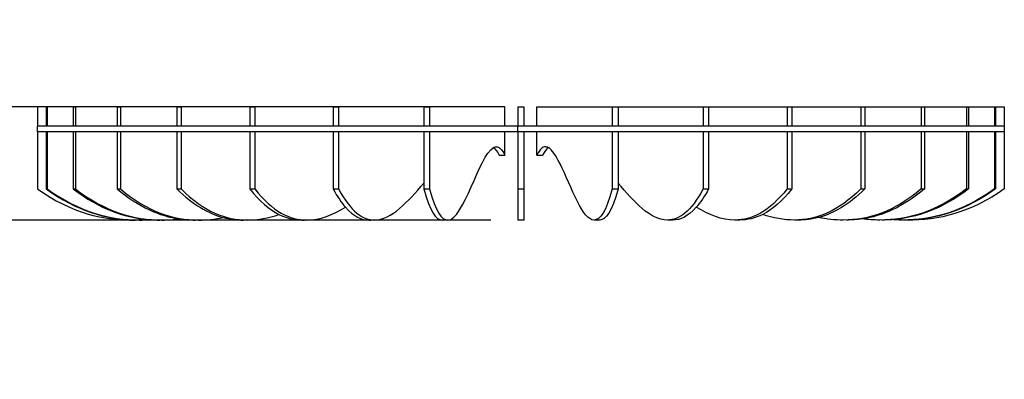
# Model space of a CAD drawing. Header units: feet. Extents: x 8592.21 to 8598.18, y 5277.47 to 5283.79.
# Tile 2 of 15: x 8593.84 to 8595.88, y 5277.47 to 5278.21. Entities that reach past the tile are written whole.
import ezdxf

# ---------------------------------------------------------------- set-up
doc = ezdxf.new("R2010")
doc.units = ezdxf.units.FT
doc.layers.add('MEDIDAS', color=7, linetype='Continuous', true_color=0xffffff)
doc.styles.get("Standard").update_dxf_attribs({"font": 'arial.ttf'})
doc.dimstyles.get("Standard").update_dxf_attribs({"dimtxt": 0.18, "dimasz": 0.18, "dimexe": 0.18, "dimexo": 0.0625, "dimgap": 0.09, "dimtad": 0, "dimtih": 1, "dimtoh": 1, "dimdec": 4, "dimzin": 0, "dimdsep": 46, "dimtxsty": 'Standard', "dimcen": 0.09, "dimadec": 0, "dimazin": 0, "dimtfac": 1, "dimtdec": 4, "dimtofl": 0, "dimtmove": 0, "dimatfit": 3, "dimfxl": 1, "dimtolj": 1, "dimtzin": 0, "dimarcsym": 0})

# ---------------------------------------------------------------- blocks, each defined once
blk = doc.blocks.new('Drizzle_2.00_lateral')
at = {"layer": 'MEDIDAS', "color": 12, "lineweight": -3, "true_color": 0xc80000}
for points, degree in [([(7541.04, 4767.42), (7541.04, 4766.09), (7541.04, 4764.75), (7541.04, 4763.42)], 3), ([(7542.84, 4767.42), (7542.24, 4767.42), (7541.64, 4767.42), (7541.04, 4767.42)], 3), ([(7542.84, 4767.42), (7542.84, 4766.09), (7542.84, 4764.75), (7542.84, 4763.42)], 3), ([(7542.84, 4767.42), (7542.96, 4767.42), (7543.07, 4767.42)], 2), ([(7548.42, 4767.42), (7546.64, 4767.42), (7544.86, 4767.42), (7543.07, 4767.42)], 3), ([(7543.07, 4767.42), (7543.07, 4766.09), (7543.07, 4764.75), (7543.07, 4763.42)], 3), ([(7548.42, 4767.42), (7548.42, 4766.09), (7548.42, 4764.75), (7548.42, 4763.42)], 3), ([(7548.42, 4767.42), (7548.65, 4767.42), (7548.88, 4767.42)], 2), ([(7557.55, 4767.42), (7554.66, 4767.42), (7551.77, 4767.42), (7548.88, 4767.42)], 3), ([(7548.88, 4767.42), (7548.88, 4766.09), (7548.88, 4764.75), (7548.88, 4763.42)], 3), ([(7557.55, 4767.42), (7557.55, 4766.09), (7557.55, 4764.75), (7557.55, 4763.42)], 3), ([(7557.55, 4767.42), (7557.89, 4767.42), (7558.22, 4767.42)], 2), ([(7569.9, 4767.42), (7566.01, 4767.42), (7562.11, 4767.42), (7558.22, 4767.42)], 3), ([(7558.22, 4767.42), (7558.22, 4766.09), (7558.22, 4764.75), (7558.22, 4763.42)], 3), ([(7569.9, 4767.42), (7569.9, 4766.09), (7569.9, 4764.75), (7569.9, 4763.42)], 3), ([(7569.9, 4767.42), (7570.32, 4767.42), (7570.75, 4767.42)], 2), ([(7584.98, 4767.42), (7580.24, 4767.42), (7575.49, 4767.42), (7570.75, 4767.42)], 3), ([(7570.75, 4767.42), (7570.75, 4766.09), (7570.75, 4764.75), (7570.75, 4763.42)], 3), ([(7584.98, 4767.42), (7584.98, 4766.09), (7584.98, 4764.75), (7584.98, 4763.42)], 3), ([(7584.98, 4767.42), (7585.48, 4767.42), (7585.98, 4767.42)], 2), ([(7602.21, 4767.42), (7596.8, 4767.42), (7591.39, 4767.42), (7585.98, 4767.42)], 3), ([(7585.98, 4767.42), (7585.98, 4766.09), (7585.98, 4764.75), (7585.98, 4763.42)], 3), ([(7602.21, 4767.42), (7602.21, 4766.09), (7602.21, 4764.75), (7602.21, 4763.42)], 3), ([(7602.21, 4767.42), (7602.77, 4767.42), (7603.32, 4767.42)], 2), ([(7620.94, 4767.42), (7615.07, 4767.42), (7609.19, 4767.42), (7603.32, 4767.42)], 3), ([(7603.32, 4767.42), (7603.32, 4766.09), (7603.32, 4764.75), (7603.32, 4763.42)], 3), ([(7620.94, 4767.42), (7620.94, 4766.09), (7620.94, 4764.75), (7620.94, 4763.42)], 3), ([(7620.94, 4767.42), (7621.53, 4767.42), (7622.11, 4767.42)], 2), ([(7637.72, 4767.42), (7632.52, 4767.42), (7627.32, 4767.42), (7622.11, 4767.42)], 3), ([(7622.11, 4767.42), (7622.11, 4766.09), (7622.11, 4764.75), (7622.11, 4763.42)], 3), ([(7637.72, 4763.42), (7637.72, 4764.75), (7637.72, 4766.09), (7637.72, 4767.42)], 3), ([(7640.43, 4767.42), (7640.43, 4766.09), (7640.43, 4764.75), (7640.43, 4763.42)], 3), ([(7640.43, 4767.42), (7641.03, 4767.42), (7641.63, 4767.42)], 2), ([(7641.63, 4767.42), (7641.63, 4766.09), (7641.63, 4764.75), (7641.63, 4763.42)], 3), ([(7644.35, 4767.42), (7649.55, 4767.42), (7654.75, 4767.42), (7659.95, 4767.42)], 3), ([(7644.35, 4763.42), (7644.35, 4764.75), (7644.35, 4766.09), (7644.35, 4767.42)], 3), ([(7659.95, 4767.42), (7660.54, 4767.42), (7661.13, 4767.42)], 2), ([(7659.95, 4767.42), (7659.95, 4766.09), (7659.95, 4764.75), (7659.95, 4763.42)], 3), ([(7661.13, 4767.42), (7667, 4767.42), (7672.88, 4767.42), (7678.75, 4767.42)], 3), ([(7661.13, 4767.42), (7661.13, 4766.09), (7661.13, 4764.75), (7661.13, 4763.42)], 3), ([(7678.75, 4767.42), (7678.75, 4766.09), (7678.75, 4764.75), (7678.75, 4763.42)], 3), ([(7678.75, 4767.42), (7679.3, 4767.42), (7679.86, 4767.42)], 2), ([(7679.86, 4767.42), (7685.27, 4767.42), (7690.68, 4767.42), (7696.09, 4767.42)], 3), ([(7679.86, 4767.42), (7679.86, 4766.09), (7679.86, 4764.75), (7679.86, 4763.42)], 3), ([(7696.09, 4767.42), (7696.09, 4766.09), (7696.09, 4764.75), (7696.09, 4763.42)], 3), ([(7696.09, 4767.42), (7696.59, 4767.42), (7697.09, 4767.42)], 2), ([(7697.09, 4767.42), (7701.83, 4767.42), (7706.58, 4767.42), (7711.32, 4767.42)], 3), ([(7697.09, 4767.42), (7697.09, 4766.09), (7697.09, 4764.75), (7697.09, 4763.42)], 3), ([(7711.32, 4767.42), (7711.32, 4766.09), (7711.32, 4764.75), (7711.32, 4763.42)], 3), ([(7711.32, 4767.42), (7711.74, 4767.42), (7712.17, 4767.42)], 2), ([(7712.17, 4767.42), (7716.06, 4767.42), (7719.96, 4767.42), (7723.85, 4767.42)], 3), ([(7712.17, 4767.42), (7712.17, 4766.09), (7712.17, 4764.75), (7712.17, 4763.42)], 3), ([(7723.85, 4767.42), (7723.85, 4766.09), (7723.85, 4764.75), (7723.85, 4763.42)], 3), ([(7723.85, 4767.42), (7724.18, 4767.42), (7724.51, 4767.42)], 2), ([(7724.51, 4767.42), (7727.41, 4767.42), (7730.3, 4767.42), (7733.19, 4767.42)], 3), ([(7724.51, 4767.42), (7724.51, 4766.09), (7724.51, 4764.75), (7724.51, 4763.42)], 3), ([(7733.19, 4767.42), (7733.42, 4767.42), (7733.65, 4767.42)], 2), ([(7733.19, 4767.42), (7733.19, 4766.09), (7733.19, 4764.75), (7733.19, 4763.42)], 3), ([(7733.65, 4767.42), (7735.43, 4767.42), (7737.21, 4767.42), (7739, 4767.42)], 3), ([(7733.65, 4767.42), (7733.65, 4766.09), (7733.65, 4764.75), (7733.65, 4763.42)], 3), ([(7739, 4767.42), (7739, 4766.09), (7739, 4764.75), (7739, 4763.42)], 3), ([(7739, 4767.42), (7739.11, 4767.42), (7739.23, 4767.42)], 2), ([(7739.23, 4767.42), (7739.83, 4767.42), (7740.43, 4767.42), (7741.03, 4767.42)], 3), ([(7739.23, 4767.42), (7739.23, 4766.09), (7739.23, 4764.75), (7739.23, 4763.42)], 3), ([(7741.03, 4767.42), (7741.03, 4766.09), (7741.03, 4764.75), (7741.03, 4763.42)], 3), ([(7541.03, 4762.22), (7541.03, 4762.82), (7541.03, 4763.42)], 2), ([(7541.04, 4762.22), (7541.04, 4758.29), (7541.04, 4754.35), (7541.03, 4750.42)], 3), ([(7541.04, 4763.42), (7541.04, 4763.42), (7541.04, 4763.42)], 2), ([(7543.07, 4763.42), (7542.96, 4763.42), (7542.84, 4763.42)], 2), ([(7542.84, 4762.22), (7542.84, 4758.29), (7542.84, 4754.35), (7542.84, 4750.42)], 3), ([(7543.07, 4762.22), (7542.96, 4762.22), (7542.84, 4762.22)], 2), ([(7543.07, 4762.22), (7543.07, 4758.29), (7543.07, 4754.35), (7543.07, 4750.42)], 3), ([(7548.88, 4763.42), (7548.65, 4763.42), (7548.42, 4763.42)], 2), ([(7548.42, 4762.22), (7548.42, 4758.29), (7548.42, 4754.35), (7548.42, 4750.42)], 3), ([(7548.88, 4762.22), (7548.65, 4762.22), (7548.42, 4762.22)], 2), ([(7548.88, 4762.22), (7548.88, 4758.29), (7548.88, 4754.35), (7548.88, 4750.42)], 3), ([(7558.22, 4763.42), (7557.89, 4763.42), (7557.55, 4763.42)], 2), ([(7557.55, 4762.22), (7557.55, 4758.29), (7557.55, 4754.35), (7557.55, 4750.42)], 3), ([(7558.22, 4762.22), (7557.89, 4762.22), (7557.55, 4762.22)], 2), ([(7558.22, 4762.22), (7558.22, 4758.29), (7558.22, 4754.35), (7558.22, 4750.42)], 3), ([(7570.75, 4763.42), (7570.33, 4763.42), (7569.9, 4763.42)], 2), ([(7569.9, 4762.22), (7569.9, 4758.29), (7569.9, 4754.35), (7569.9, 4750.42)], 3), ([(7570.75, 4762.22), (7570.32, 4762.22), (7569.9, 4762.22)], 2), ([(7570.75, 4762.22), (7570.75, 4758.29), (7570.75, 4754.35), (7570.75, 4750.42)], 3), ([(7585.98, 4763.42), (7585.48, 4763.42), (7584.98, 4763.42)], 2), ([(7584.98, 4762.22), (7584.98, 4758.29), (7584.98, 4754.35), (7584.98, 4750.42)], 3), ([(7585.98, 4762.22), (7585.48, 4762.22), (7584.98, 4762.22)], 2), ([(7585.98, 4762.22), (7585.98, 4758.29), (7585.98, 4754.35), (7585.98, 4750.42)], 3), ([(7603.32, 4763.42), (7602.77, 4763.42), (7602.21, 4763.42)], 2), ([(7602.21, 4762.22), (7602.21, 4758.29), (7602.21, 4754.35), (7602.21, 4750.42)], 3), ([(7603.32, 4762.22), (7602.77, 4762.22), (7602.21, 4762.22)], 2), ([(7603.32, 4762.22), (7603.32, 4758.29), (7603.32, 4754.35), (7603.32, 4750.42)], 3), ([(7622.11, 4763.42), (7621.53, 4763.42), (7620.94, 4763.42)], 2), ([(7620.94, 4762.22), (7620.94, 4758.68), (7620.94, 4755.15), (7620.94, 4751.61)], 3), ([(7622.11, 4762.22), (7621.53, 4762.22), (7620.94, 4762.22)], 2), ([(7622.11, 4762.22), (7622.11, 4758.29), (7622.11, 4754.35), (7622.11, 4750.42)], 3), ([(7637.72, 4757.42), (7637.72, 4759.02), (7637.72, 4760.62), (7637.72, 4762.22)], 3), ([(7640.43, 4762.22), (7640.43, 4762.62), (7640.43, 4763.02), (7640.43, 4763.42)], 3), ([(7641.63, 4763.42), (7641.03, 4763.42), (7640.43, 4763.42)], 2), ([(7640.43, 4762.22), (7640.43, 4758.29), (7640.43, 4754.35), (7640.43, 4750.42)], 3), ([(7641.63, 4762.22), (7641.03, 4762.22), (7640.43, 4762.22)], 2), ([(7641.63, 4762.22), (7641.63, 4758.29), (7641.63, 4754.35), (7641.63, 4750.42)], 3), ([(7644.35, 4757.42), (7644.35, 4759.02), (7644.35, 4760.62), (7644.35, 4762.22)], 3), ([(7661.13, 4763.42), (7660.54, 4763.42), (7659.95, 4763.42)], 2), ([(7659.95, 4762.22), (7659.95, 4758.29), (7659.95, 4754.35), (7659.95, 4750.42)], 3), ([(7661.13, 4762.22), (7660.54, 4762.22), (7659.95, 4762.22)], 2), ([(7661.13, 4762.22), (7661.13, 4758.68), (7661.13, 4755.15), (7661.13, 4751.62)], 3), ([(7679.86, 4763.42), (7679.3, 4763.42), (7678.75, 4763.42)], 2), ([(7678.75, 4762.22), (7678.75, 4758.29), (7678.75, 4754.35), (7678.75, 4750.42)], 3), ([(7679.86, 4762.22), (7679.3, 4762.22), (7678.75, 4762.22)], 2), ([(7679.86, 4762.22), (7679.86, 4758.29), (7679.86, 4754.35), (7679.86, 4750.42)], 3), ([(7697.09, 4763.42), (7696.59, 4763.42), (7696.09, 4763.42)], 2), ([(7697.09, 4762.22), (7696.59, 4762.22), (7696.09, 4762.22)], 2), ([(7696.09, 4762.22), (7696.09, 4758.29), (7696.09, 4754.35), (7696.09, 4750.42)], 3), ([(7697.09, 4762.22), (7697.09, 4758.29), (7697.09, 4754.35), (7697.09, 4750.42)], 3), ([(7712.17, 4763.42), (7711.74, 4763.42), (7711.32, 4763.42)], 2), ([(7711.32, 4762.22), (7711.32, 4758.29), (7711.32, 4754.35), (7711.32, 4750.42)], 3), ([(7712.17, 4762.22), (7711.74, 4762.22), (7711.32, 4762.22)], 2), ([(7712.17, 4762.22), (7712.17, 4758.29), (7712.17, 4754.35), (7712.17, 4750.42)], 3), ([(7724.51, 4763.42), (7724.18, 4763.42), (7723.85, 4763.42)], 2), ([(7723.85, 4762.22), (7723.85, 4758.29), (7723.85, 4754.35), (7723.85, 4750.42)], 3), ([(7724.51, 4762.22), (7724.18, 4762.22), (7723.85, 4762.22)], 2), ([(7724.51, 4762.22), (7724.51, 4758.29), (7724.51, 4754.35), (7724.51, 4750.42)], 3), ([(7733.65, 4763.42), (7733.42, 4763.42), (7733.19, 4763.42)], 2), ([(7733.19, 4762.22), (7733.19, 4758.29), (7733.19, 4754.35), (7733.19, 4750.42)], 3), ([(7733.65, 4762.22), (7733.42, 4762.22), (7733.19, 4762.22)], 2), ([(7733.65, 4762.22), (7733.65, 4758.29), (7733.65, 4754.35), (7733.65, 4750.42)], 3), ([(7739.23, 4763.42), (7739.11, 4763.42), (7738.99, 4763.42)], 2), ([(7739.23, 4762.22), (7739.11, 4762.22), (7738.99, 4762.22)], 2), ([(7739, 4762.22), (7739, 4758.29), (7739, 4754.35), (7739, 4750.42)], 3), ([(7739.23, 4762.22), (7739.23, 4758.29), (7739.23, 4754.35), (7739.23, 4750.42)], 3), ([(7741.03, 4763.42), (7741.03, 4762.82), (7741.03, 4762.22)], 2), ([(7741.03, 4762.22), (7741.03, 4758.29), (7741.03, 4754.35), (7741.03, 4750.42)], 3), ([(7625.9, 4743.99), (7629.26, 4743.99), (7632.34, 4757.3), (7635.36, 4758.96)], 3), ([(7635.36, 4758.96), (7635.56, 4759.07), (7635.76, 4759.13), (7635.96, 4759.13)], 3), ([(7635.36, 4758.96), (7635.75, 4758.72), (7636.15, 4758.23), (7636.54, 4757.42)], 3), ([(7635.96, 4759.13), (7636.55, 4759.13), (7637.13, 4758.62), (7637.72, 4757.42)], 3), ([(7646.11, 4759.13), (7645.52, 4759.13), (7644.93, 4758.62), (7644.35, 4757.42)], 3), ([(7646.71, 4758.96), (7646.31, 4758.72), (7645.92, 4758.23), (7645.52, 4757.42)], 3), ([(7646.71, 4758.96), (7646.51, 4759.07), (7646.31, 4759.13), (7646.11, 4759.13)], 3), ([(7649.06, 4755.77), (7648.27, 4757.33), (7647.49, 4758.53), (7646.71, 4758.96)], 3), ([(7633.94, 4757.42), (7633.94, 4757.42), (7633.94, 4757.42), (7633.94, 4757.42)], 3), ([(7636.54, 4757.42), (7637.13, 4757.42), (7637.72, 4757.42)], 2), ([(7644.35, 4757.42), (7644.94, 4757.42), (7645.52, 4757.42)], 2), ([(7652.73, 4747.81), (7651.48, 4750.27), (7650.26, 4753.42), (7649.06, 4755.77)], 3), ([(7610.74, 4743.99), (7614.28, 4743.99), (7617.65, 4747.81), (7620.94, 4751.61)], 3), ([(7620.94, 4751.61), (7620.94, 4751.21), (7620.94, 4750.82), (7620.94, 4750.42)], 3), ([(7661.13, 4751.62), (7661.13, 4751.22), (7661.13, 4750.82), (7661.13, 4750.42)], 3), ([(7671.33, 4743.99), (7667.79, 4743.99), (7664.41, 4747.81), (7661.13, 4751.62)], 3), ([(7541.03, 4750.42), (7548.03, 4745.52), (7554.75, 4743.83), (7561.27, 4744)], 3), ([(7542.84, 4750.42), (7549.15, 4745.91), (7555.24, 4744.12), (7561.15, 4743.99)], 3), ([(7542.84, 4750.42), (7542.96, 4750.42), (7543.07, 4750.42)], 2), ([(7543.07, 4750.42), (7549.64, 4745.73), (7555.96, 4743.99), (7562.09, 4743.99)], 3), ([(7548.42, 4750.42), (7553.88, 4746.28), (7559.16, 4744.44), (7564.29, 4744.06)], 3), ([(7548.42, 4750.42), (7548.65, 4750.42), (7548.88, 4750.42)], 2), ([(7548.88, 4750.42), (7555.06, 4745.73), (7561.01, 4743.99), (7566.79, 4743.99)], 3), ([(7557.55, 4750.42), (7561.98, 4746.69), (7566.28, 4744.82), (7570.47, 4744.21)], 3), ([(7557.55, 4750.42), (7557.89, 4750.42), (7558.22, 4750.42)], 2), ([(7558.22, 4750.42), (7563.79, 4745.73), (7569.14, 4743.99), (7574.34, 4743.99)], 3), ([(7569.9, 4750.42), (7573.17, 4747.18), (7576.35, 4745.35), (7579.47, 4744.52)], 3), ([(7569.9, 4750.42), (7570.32, 4750.42), (7570.75, 4750.42)], 2), ([(7570.75, 4750.42), (7575.48, 4745.73), (7580.04, 4743.99), (7584.46, 4743.99)], 3), ([(7584.98, 4750.42), (7587.02, 4747.84), (7589.03, 4746.15), (7591, 4745.15)], 3), ([(7584.98, 4750.42), (7585.48, 4750.42), (7585.98, 4750.42)], 2), ([(7585.98, 4750.42), (7589.69, 4745.73), (7593.28, 4743.99), (7596.75, 4743.99)], 3), ([(7602.21, 4750.42), (7603.07, 4748.85), (7603.92, 4747.61), (7604.76, 4746.65)], 3), ([(7602.21, 4750.42), (7602.77, 4750.42), (7603.32, 4750.42)], 2), ([(7603.32, 4750.42), (7605.88, 4745.73), (7608.35, 4743.99), (7610.74, 4743.99)], 3), ([(7620.94, 4750.42), (7622.24, 4745.73), (7623.5, 4743.99), (7624.72, 4743.99)], 3), ([(7620.94, 4750.42), (7621.53, 4750.42), (7622.11, 4750.42)], 2), ([(7622.11, 4750.42), (7623.42, 4745.73), (7624.68, 4743.99), (7625.9, 4743.99)], 3), ([(7640.43, 4750.42), (7640.43, 4745.73), (7640.43, 4743.99), (7640.43, 4743.99)], 3), ([(7640.43, 4750.42), (7641.03, 4750.42), (7641.63, 4750.42)], 2), ([(7641.63, 4750.42), (7641.63, 4745.73), (7641.63, 4743.99), (7641.63, 4743.99)], 3), ([(7659.95, 4750.42), (7658.65, 4745.73), (7657.39, 4743.99), (7656.17, 4743.99)], 3), ([(7661.13, 4750.42), (7659.83, 4745.73), (7658.57, 4743.99), (7657.35, 4743.99)], 3), ([(7659.95, 4750.42), (7660.54, 4750.42), (7661.13, 4750.42)], 2), ([(7678.75, 4750.42), (7676.19, 4745.73), (7673.72, 4743.99), (7671.33, 4743.99)], 3), ([(7679.86, 4750.42), (7679, 4748.85), (7678.15, 4747.61), (7677.31, 4746.65)], 3), ([(7678.75, 4750.42), (7679.3, 4750.42), (7679.86, 4750.42)], 2), ([(7696.09, 4750.42), (7692.37, 4745.73), (7688.79, 4743.99), (7685.32, 4743.99)], 3), ([(7697.09, 4750.42), (7695.04, 4747.84), (7693.03, 4746.15), (7691.07, 4745.15)], 3), ([(7696.09, 4750.42), (7696.59, 4750.42), (7697.09, 4750.42)], 2), ([(7711.32, 4750.42), (7706.59, 4745.73), (7702.03, 4743.99), (7697.61, 4743.99)], 3), ([(7712.17, 4750.42), (7708.9, 4747.18), (7705.71, 4745.35), (7702.6, 4744.52)], 3), ([(7723.85, 4750.42), (7718.28, 4745.73), (7712.92, 4743.99), (7707.73, 4743.99)], 3), ([(7711.32, 4750.42), (7711.74, 4750.42), (7712.17, 4750.42)], 2), ([(7724.51, 4750.42), (7720.09, 4746.69), (7715.79, 4744.82), (7711.6, 4744.21)], 3), ([(7733.19, 4750.42), (7727.01, 4745.73), (7721.06, 4743.99), (7715.28, 4743.99)], 3), ([(7733.65, 4750.42), (7728.19, 4746.28), (7722.91, 4744.43), (7717.77, 4744.06)], 3), ([(7739, 4750.42), (7732.43, 4745.73), (7726.11, 4743.99), (7719.98, 4743.99)], 3), ([(7741.03, 4750.42), (7734.08, 4745.55), (7727.4, 4743.85), (7720.92, 4743.99)], 3), ([(7739.23, 4750.42), (7732.92, 4745.91), (7726.83, 4744.12), (7720.92, 4743.99)], 3), ([(7723.85, 4750.42), (7724.18, 4750.42), (7724.51, 4750.42)], 2), ([(7733.19, 4750.42), (7733.42, 4750.42), (7733.65, 4750.42)], 2), ([(7739, 4750.42), (7739.11, 4750.42), (7739.23, 4750.42)], 2), ([(7656.17, 4743.99), (7654.99, 4743.99), (7653.85, 4745.62), (7652.73, 4747.81)], 3), ([(7596.75, 4743.99), (7599.48, 4743.99), (7602.14, 4745.07), (7604.75, 4746.65)], 3), ([(7604.76, 4746.65), (7606.42, 4744.76), (7608.04, 4743.99), (7609.63, 4743.99)], 3), ([(7677.31, 4746.65), (7675.65, 4744.76), (7674.03, 4743.99), (7672.44, 4743.99)], 3), ([(7685.32, 4743.99), (7682.59, 4743.99), (7679.93, 4745.07), (7677.31, 4746.65)], 3), ([(7562.09, 4743.99), (7562.91, 4743.99), (7563.72, 4744.02), (7564.53, 4744.08)], 3), ([(7564.29, 4744.06), (7564.97, 4744.01), (7565.65, 4743.99), (7566.33, 4743.99)], 3), ([(7566.79, 4743.99), (7568.02, 4743.99), (7569.25, 4744.07), (7570.47, 4744.21)], 3), ([(7570.47, 4744.21), (7571.55, 4744.06), (7572.61, 4743.99), (7573.67, 4743.99)], 3), ([(7574.34, 4743.99), (7576.07, 4743.99), (7577.78, 4744.18), (7579.47, 4744.52)], 3), ([(7579.47, 4744.52), (7580.86, 4744.15), (7582.24, 4743.99), (7583.61, 4743.99)], 3), ([(7584.46, 4743.99), (7584.03, 4743.99), (7583.61, 4743.99)], 2), ([(7584.46, 4743.99), (7586.67, 4743.99), (7588.85, 4744.42), (7591, 4745.15)], 3), ([(7591, 4745.15), (7592.6, 4744.34), (7594.19, 4743.99), (7595.75, 4743.99)], 3), ([(7595.75, 4743.99), (7595.92, 4743.99), (7596.08, 4743.99), (7596.25, 4744)], 3), ([(7596.75, 4743.99), (7596.25, 4743.99), (7595.75, 4743.99)], 2), ([(7609.63, 4743.99), (7609.82, 4743.99), (7610, 4744), (7610.19, 4744.02)], 3), ([(7610.74, 4743.99), (7610.19, 4743.99), (7609.63, 4743.99)], 2), ([(7624.72, 4743.99), (7624.92, 4743.99), (7625.12, 4744.03), (7625.31, 4744.12)], 3), ([(7625.9, 4743.99), (7625.31, 4743.99), (7624.72, 4743.99)], 2), ([(7641.63, 4743.99), (7641.03, 4743.99), (7640.43, 4743.99)], 2), ([(7657.35, 4743.99), (7656.76, 4743.99), (7656.17, 4743.99)], 2), ([(7672.44, 4743.99), (7671.88, 4743.99), (7671.33, 4743.99)], 2), ([(7672.44, 4743.99), (7672.25, 4743.99), (7672.06, 4744), (7671.88, 4744.02)], 3), ([(7686.32, 4743.99), (7685.82, 4743.99), (7685.32, 4743.99)], 2), ([(7686.32, 4743.99), (7686.15, 4743.99), (7685.98, 4743.99), (7685.81, 4744)], 3), ([(7691.07, 4745.15), (7689.46, 4744.34), (7687.88, 4743.99), (7686.32, 4743.99)], 3), ([(7697.61, 4743.99), (7695.4, 4743.99), (7693.22, 4744.42), (7691.06, 4745.15)], 3), ([(7698.46, 4743.99), (7698.04, 4743.99), (7697.61, 4743.99)], 2), ([(7702.6, 4744.52), (7701.2, 4744.15), (7699.83, 4743.99), (7698.46, 4743.99)], 3), ([(7707.73, 4743.99), (7706, 4743.99), (7704.29, 4744.18), (7702.6, 4744.52)], 3), ([(7711.6, 4744.21), (7710.52, 4744.06), (7709.45, 4743.99), (7708.39, 4743.99)], 3), ([(7715.28, 4743.99), (7714.04, 4743.99), (7712.82, 4744.07), (7711.6, 4744.21)], 3), ([(7717.77, 4744.06), (7717.09, 4744.01), (7716.42, 4743.99), (7715.74, 4743.99)], 3), ([(7719.98, 4743.99), (7719.16, 4743.99), (7718.34, 4744.02), (7717.53, 4744.08)], 3), ([(7718.54, 4744.13), (7718.45, 4744.13), (7718.37, 4744.14), (7718.29, 4744.15)], 3), ([(7720.92, 4743.99), (7720.69, 4743.99), (7720.45, 4743.99), (7720.21, 4743.99)], 3)]:
    blk.add_open_spline(points, degree=degree, dxfattribs=at)
for points, weights in [([(7542.84, 4763.42), (7541.09, 4763.42), (7541.04, 4763.42)], [0.933803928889, 0.961043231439, 0.997528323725]), ([(7542.84, 4762.22), (7541.09, 4762.22), (7541.04, 4762.22)], [0.933803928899, 0.961043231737, 0.997528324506]), ([(7548.42, 4763.42), (7544.93, 4763.42), (7543.07, 4763.42)], [0.888393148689, 0.905299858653, 0.930410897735]), ([(7548.42, 4762.22), (7544.93, 4762.22), (7543.07, 4762.22)], [0.888393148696, 0.90529985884, 0.930410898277]), ([(7557.56, 4763.42), (7552.47, 4763.42), (7548.88, 4763.42)], [0.862350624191, 0.870519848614, 0.886275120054]), ([(7557.56, 4762.22), (7552.47, 4762.22), (7548.88, 4762.22)], [0.862350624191, 0.870519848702, 0.886275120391]), ([(7569.9, 4763.42), (7563.4, 4763.42), (7558.22, 4763.42)], [0.853561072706, 0.853797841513, 0.861332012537]), ([(7569.9, 4762.22), (7563.4, 4762.22), (7558.22, 4762.22)], [0.853561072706, 0.853797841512, 0.861332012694]), ([(7584.98, 4763.42), (7577.32, 4763.42), (7570.75, 4763.42)], [0.861332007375, 0.853797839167, 0.853561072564]), ([(7584.98, 4762.22), (7577.32, 4762.22), (7570.75, 4762.22)], [0.861332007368, 0.853797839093, 0.853561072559]), ([(7602.21, 4763.42), (7593.69, 4763.42), (7585.98, 4763.42)], [0.886275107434, 0.870519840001, 0.862350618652]), ([(7602.21, 4762.22), (7593.69, 4762.22), (7585.98, 4762.22)], [0.886275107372, 0.870519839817, 0.862350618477]), ([(7620.94, 4763.42), (7611.88, 4763.42), (7603.32, 4763.42)], [0.930410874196, 0.905299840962, 0.888393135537]), ([(7620.94, 4762.22), (7611.88, 4762.22), (7603.32, 4762.22)], [0.930410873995, 0.90529984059, 0.888393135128]), ([(7637.72, 4763.42), (7629.85, 4763.42), (7622.11, 4763.42)], [0.986676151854, 0.956912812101, 0.933803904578]), ([(7637.72, 4762.22), (7629.85, 4762.22), (7622.11, 4762.22)], [0.986695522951, 0.95692033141, 0.933803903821]), ([(7640.43, 4763.42), (7639.08, 4763.42), (7637.72, 4763.42)], [0.997528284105, 0.991995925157, 0.986676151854]), ([(7640.43, 4762.22), (7639.08, 4762.22), (7637.72, 4762.22)], [0.997528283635, 0.992005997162, 0.986695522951]), ([(7644.35, 4763.42), (7642.99, 4763.42), (7641.63, 4763.42)], [0.986685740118, 0.992000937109, 0.997528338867]), ([(7644.35, 4762.22), (7642.99, 4762.22), (7641.63, 4762.22)], [0.986682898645, 0.991999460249, 0.997528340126]), ([(7659.95, 4763.42), (7652.22, 4763.42), (7644.35, 4763.42)], [0.933803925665, 0.956916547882, 0.986685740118]), ([(7659.95, 4762.22), (7652.22, 4762.22), (7644.35, 4762.22)], [0.933803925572, 0.956915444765, 0.986682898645]), ([(7678.75, 4763.42), (7670.19, 4763.42), (7661.13, 4763.42)], [0.888393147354, 0.9052998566, 0.930410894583]), ([(7678.75, 4762.22), (7670.19, 4762.22), (7661.13, 4762.22)], [0.888393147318, 0.905299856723, 0.930410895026]), ([(7696.09, 4763.42), (7688.38, 4763.42), (7679.86, 4763.42)], [0.862350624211, 0.870516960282, 0.886263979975]), ([(7679.86, 4763.42), (7679.86, 4763.42), (7679.86, 4763.42)], [0.886263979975, 0.886269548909, 0.886275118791]), ([(7696.09, 4762.22), (7688.38, 4762.22), (7679.86, 4762.22)], [0.862350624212, 0.870519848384, 0.886275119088]), ([(7711.32, 4763.42), (7704.74, 4763.42), (7697.09, 4763.42)], [0.853561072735, 0.853797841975, 0.861332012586]), ([(7697.1, 4762.22), (7697.09, 4762.22), (7697.09, 4762.22)], [0.861326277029, 0.861329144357, 0.861332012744]), ([(7711.32, 4762.22), (7704.75, 4762.22), (7697.1, 4762.22)], [0.853561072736, 0.853797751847, 0.861326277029]), ([(7723.85, 4763.42), (7718.67, 4763.42), (7712.17, 4763.42)], [0.861332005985, 0.853797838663, 0.853561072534]), ([(7723.85, 4762.22), (7718.67, 4762.22), (7712.17, 4762.22)], [0.861332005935, 0.853797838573, 0.853561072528]), ([(7733.19, 4763.42), (7729.6, 4763.42), (7724.51, 4763.42)], [0.886275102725, 0.870519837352, 0.86235061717]), ([(7733.19, 4762.22), (7729.6, 4762.22), (7724.51, 4762.22)], [0.886275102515, 0.870519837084, 0.862350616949]), ([(7738.99, 4763.42), (7737.14, 4763.42), (7733.65, 4763.42)], [0.930410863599, 0.905299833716, 0.888393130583]), ([(7738.99, 4762.22), (7737.14, 4762.22), (7733.65, 4762.22)], [0.930410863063, 0.905299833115, 0.888393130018]), ([(7741.03, 4763.42), (7740.98, 4763.42), (7739.23, 4763.42)], [0.99752826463, 0.961043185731, 0.933803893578]), ([(7741.03, 4762.22), (7740.98, 4762.22), (7739.23, 4762.22)], [0.997528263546, 0.961043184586, 0.933803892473])]:
    blk.add_rational_spline(points, weights, degree=2, dxfattribs=at)
blk = doc.blocks.new('*D36')
at = {"color": 0, "lineweight": -2, "transparency": 16777216}
for p, q in [((8593.238, 5278.124), (8593.238, 5278.214)), ((8594.8128, 5278.034), (8593.058, 5278.034)), ((8594.8128, 5277.7997), (8593.058, 5277.7997)), ((8593.238, 5277.7097), (8593.238, 5277.6197)), ((8593.238, 5277.6197), (8593.148, 5277.6197))]:
    blk.add_line(p, q, dxfattribs=at)
at = {"color": 0, "transparency": 16777216}
for points in [[(8593.223, 5278.124), (8593.253, 5278.124), (8593.238, 5278.034)], [(8593.223, 5277.7097), (8593.253, 5277.7097), (8593.238, 5277.7997)]]:
    blk.add_solid(points, dxfattribs=at)
at = {"layer": 'Defpoints', "color": 0, "transparency": 16777216}
for p in [(8594.8753, 5278.034), (8593.238, 5277.7997), (8594.8753, 5277.7997)]:
    blk.add_point(p, dxfattribs=at)
at = {"color": 0, "transparency": 16777216, "insert": (8592.6383, 5277.6197), "char_height": 0.1, "attachment_point": 5}
blk.add_mtext('\\A1;0.23m [0.77ft]', dxfattribs=at)

msp = doc.modelspace()

# ---------------------------------------------------------------- block references
at = {"xscale": 0.00999998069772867, "yscale": 0.00999998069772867, "zscale": 0.00999998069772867}
msp.add_blockref('Drizzle_2.00_lateral', (8518.4651, 5230.36), dxfattribs=at)

# ---------------------------------------------------------------- dimensions: what is measured, and where the dimension line sits
dim = msp.add_linear_dim(base=(8593.238, 5277.7997), p1=(8594.8753, 5278.034), p2=(8594.8753, 5277.7997), angle=90, dimstyle='Standard', override={"dimtxt": 0.1, "dimasz": 0.09, "dimdec": 2, "dimpost": '<>m'})
dim.commit()
dim.dimension.update_dxf_attribs({"geometry": '*D36', "text_midpoint": (8592.6383, 5277.6197)})

doc.saveas('drawing.dxf')
